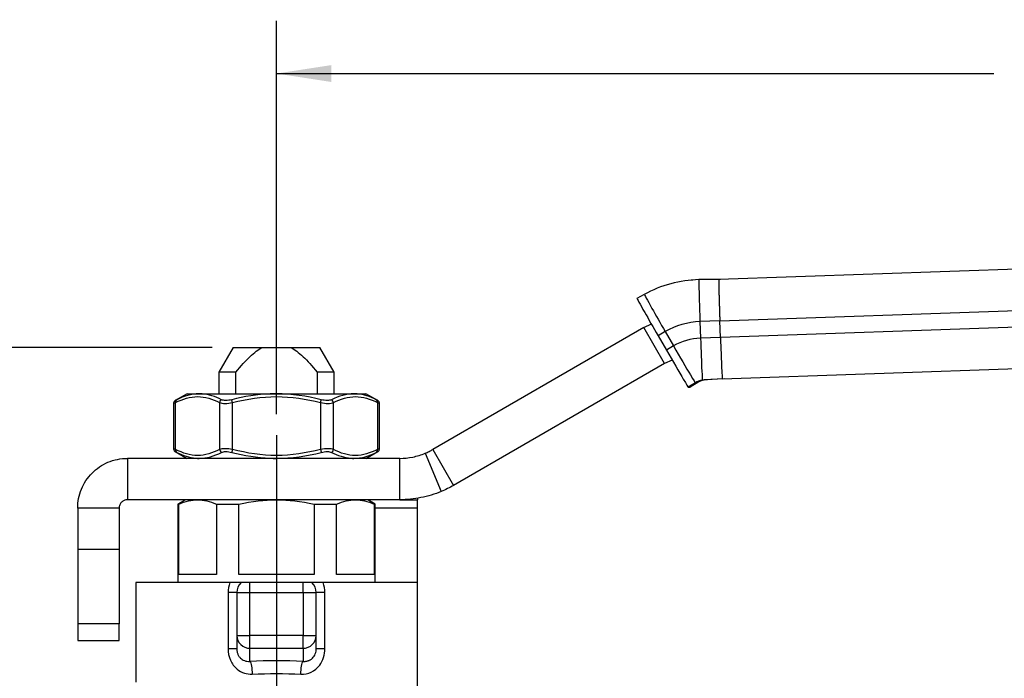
# Model space of a CAD drawing. Header units: inches. Extents: x 0.2 to 10.8, y 0.2 to 8.2.
# Tile 4 of 13: x 1.8 to 4.1, y 3.2 to 4.8. Entities that reach past the tile are written whole.
import ezdxf

# ---------------------------------------------------------------- set-up
doc = ezdxf.new("R2010")
doc.units = ezdxf.units.IN
doc.header["$MEASUREMENT"] = 0
doc.linetypes.add('SLD-Center', pattern=[0.75, 0.6, -0.05, 0.05, -0.05])
doc.linetypes.add('SLD-Solid', pattern=[0])
doc.layers.add('CENTER', color=40, linetype='SLD-Center')
doc.layers.add('DIMENSIONS', color=140, linetype='SLD-Solid', lineweight=25)
doc.styles.add('SLDTEXTSTYLE0', font='TXT', dxfattribs={"width": 0.7})
doc.dimstyles.new('SLDDIMSTYLE0', dxfattribs={"dimtxt": 0.084961, "dimasz": 0.13, "dimexe": 0, "dimexo": 0.0625, "dimgap": 0.02124, "dimtad": 0, "dimtih": 1, "dimtoh": 1, "dimrnd": 1e-09, "dimzin": 12, "dimdsep": 46, "dimtxsty": 'SLDTEXTSTYLE0', "dimsah": 1, "dimcen": 0.09, "dimadec": 0, "dimazin": 3, "dimtfac": 1, "dimtofl": 0, "dimtmove": 0, "dimatfit": 3, "dimfxl": 0, "dimfrac": 2, "dimtolj": 1, "dimtzin": 12, "dimarcsym": 0})

# ---------------------------------------------------------------- blocks, each defined once
blk = doc.blocks.new('_D_1')
at = {"layer": 'DIMENSIONS'}
for p, q in [((2.2508, 3.995), (0.7239, 3.995)), ((0.8489, 3.995), (0.8489, 3.1107)), ((0.7227, 2.9566), (0.6941, 2.9566)), ((0.6941, 2.9566), (0.6941, 2.8216)), ((0.9751, 2.9566), (1.0037, 2.9566)), ((1.0037, 2.9566), (1.0037, 2.8216)), ((0.6941, 2.8216), (0.7227, 2.8216)), ((1.0037, 2.8216), (0.9751, 2.8216)), ((0.8489, 1.9182), (0.8489, 2.8026)), ((1.7595, 1.9182), (0.7239, 1.9182))]:
    blk.add_line(p, q, dxfattribs=at)
for points in [[(0.8489, 3.995), (0.8289, 3.865), (0.8689, 3.865)], [(0.8489, 1.9182), (0.8689, 2.0482), (0.8289, 2.0482)]]:
    blk.add_solid(points, dxfattribs=at)
at = {"layer": 'DIMENSIONS', "char_height": 0.08333, "attachment_point": 1, "style": 'SLDTEXTSTYLE0'}
for s, insert in [('2.08', (0.7227, 3.0831)), ('52.8', (0.7227, 2.929))]:
    blk.add_mtext(s, dxfattribs=dict(at, insert=insert))
blk = doc.blocks.new('_D_2')
at = {"layer": 'DIMENSIONS'}
for p, q in [((2.404, 3.8361), (2.404, 4.7705)), ((6.2946, 4.1675), (6.2946, 4.7705)), ((2.404, 4.6455), (4.108, 4.6455)), ((4.2231, 4.6455), (4.1946, 4.6455)), ((4.1946, 4.6455), (4.1946, 4.5105)), ((4.4756, 4.6455), (4.5041, 4.6455)), ((4.5041, 4.6455), (4.5041, 4.5105)), ((6.2946, 4.6455), (4.5907, 4.6455)), ((4.1946, 4.5105), (4.2231, 4.5105)), ((4.5041, 4.5105), (4.4756, 4.5105))]:
    blk.add_line(p, q, dxfattribs=at)
for points in [[(2.404, 4.6455), (2.534, 4.6255), (2.534, 4.6655)], [(6.2946, 4.6455), (6.1646, 4.6655), (6.1646, 4.6255)]]:
    blk.add_solid(points, dxfattribs=at)
at = {"layer": 'DIMENSIONS', "char_height": 0.08333, "attachment_point": 1, "style": 'SLDTEXTSTYLE0'}
for s, insert in [('3.89', (4.2231, 4.7719)), ('98.8', (4.2231, 4.6179))]:
    blk.add_mtext(s, dxfattribs=dict(at, insert=insert))

msp = doc.modelspace()

# ---------------------------------------------------------------- linework, layer by layer
for p, q in [((5.281, 4.2199), (3.4549, 4.1562)), ((3.3934, 4.1549), (3.389, 4.1548)), ((3.4549, 4.1562), (3.4076, 4.1558)), ((3.4119, 4.1559), (3.4076, 4.1558)), ((3.4592, 4.1563), (3.4119, 4.1559)), ((3.2778, 4.1206), (3.2605, 4.1112)), ((3.4573, 4.0578), (5.2869, 4.1217)), ((5.2883, 4.0823), (3.4587, 4.0184)), ((3.2769, 4.0418), (3.2946, 4.0505)), ((3.4573, 4.0578), (3.4101, 4.0561)), ((3.4101, 4.0561), (3.4114, 4.0168)), ((3.4587, 4.0184), (3.4573, 4.0578)), ((3.2769, 4.0418), (2.7755, 3.7523)), ((3.3261, 3.9566), (3.2769, 4.0418)), ((3.3276, 4.0325), (3.3106, 4.0226)), ((3.3276, 4.0325), (3.3473, 3.9984)), ((3.3106, 4.0226), (3.3303, 3.9886)), ((3.4587, 4.0184), (3.4114, 4.0168)), ((2.3008, 3.995), (2.2667, 3.9359)), ((2.3008, 3.995), (2.3701, 3.995)), ((2.3701, 3.995), (2.438, 3.995)), ((2.438, 3.995), (2.5072, 3.995)), ((2.5413, 3.9359), (2.5072, 3.995)), ((3.3473, 3.9984), (3.3303, 3.9886)), ((3.4631, 3.9201), (5.2893, 3.9839)), ((3.3261, 3.9566), (2.8247, 3.6671)), ((3.3442, 3.9646), (3.3261, 3.9566)), ((2.2667, 3.9359), (2.2667, 3.8848)), ((2.3073, 3.9359), (2.2667, 3.9359)), ((2.3073, 3.8848), (2.3073, 3.9359)), ((2.5007, 3.9359), (2.5007, 3.8848)), ((2.5413, 3.9359), (2.5007, 3.9359)), ((2.5413, 3.8848), (2.5413, 3.9359)), ((3.3992, 3.9104), (3.3824, 3.9001)), ((3.4035, 3.9105), (3.3867, 3.9002)), ((3.3992, 3.9104), (3.4035, 3.9105)), ((3.4631, 3.9201), (3.4159, 3.9172)), ((3.4159, 3.9172), (3.4202, 3.9174)), ((3.4674, 3.9202), (3.4202, 3.9174)), ((2.1914, 3.8848), (2.1632, 3.8685)), ((2.1914, 3.8848), (2.2199, 3.8848)), ((2.2199, 3.8848), (2.404, 3.8848)), ((2.404, 3.8848), (2.5881, 3.8848)), ((2.5881, 3.8848), (2.6166, 3.8848)), ((2.6448, 3.8685), (2.6166, 3.8848)), ((3.3824, 3.9001), (3.3867, 3.9002)), ((2.1595, 3.8618), (2.1595, 3.7542)), ((2.1642, 3.7523), (2.1642, 3.8637)), ((2.2688, 3.8637), (2.2688, 3.7523)), ((2.2995, 3.7523), (2.2995, 3.8637)), ((2.5086, 3.8637), (2.5086, 3.7523)), ((2.5393, 3.7523), (2.5393, 3.8637)), ((2.6438, 3.8637), (2.6438, 3.7523)), ((2.6486, 3.7542), (2.6486, 3.8618)), ((2.1632, 3.7475), (2.1914, 3.7312)), ((2.6166, 3.7312), (2.6448, 3.7475)), ((2.7576, 3.7435), (2.7956, 3.6527)), ((2.7755, 3.7523), (2.8247, 3.6671)), ((2.0497, 3.7312), (2.0497, 3.6328)), ((2.6967, 3.7312), (2.0497, 3.7312)), ((2.6967, 3.6328), (2.6967, 3.7312)), ((2.6967, 3.6328), (2.0497, 3.6328)), ((2.1875, 3.6328), (2.1698, 3.6226)), ((2.6383, 3.6226), (2.6206, 3.6328)), ((2.6967, 3.6328), (2.7387, 3.6328)), ((2.7387, 3.6363), (2.7387, 3.6328)), ((2.7387, 3.6131), (2.7387, 3.6328)), ((1.9316, 3.6131), (1.9316, 3.5148)), ((2.03, 3.6131), (1.9316, 3.6131)), ((2.03, 3.6131), (2.03, 3.5148)), ((2.1698, 3.6226), (2.1698, 3.4359)), ((2.1698, 3.6226), (2.1718, 3.6226)), ((2.1718, 3.4556), (2.1718, 3.6226)), ((2.2612, 3.6226), (2.2612, 3.4556)), ((2.2612, 3.6226), (2.3147, 3.6226)), ((2.3147, 3.4556), (2.3147, 3.6226)), ((2.4934, 3.6226), (2.4934, 3.4556)), ((2.4934, 3.6226), (2.5469, 3.6226)), ((2.5469, 3.4556), (2.5469, 3.6226)), ((2.6362, 3.6226), (2.6362, 3.4556)), ((2.6362, 3.6226), (2.6383, 3.6226)), ((2.6383, 3.4359), (2.6383, 3.6226)), ((2.7387, 3.6131), (2.6383, 3.6131)), ((2.7387, 3.4359), (2.7387, 3.6131)), ((2.03, 3.5148), (1.9316, 3.5148)), ((1.9316, 3.5148), (1.9316, 3.3377)), ((2.03, 3.5148), (2.03, 3.3377)), ((2.2612, 3.4556), (2.1718, 3.4556)), ((2.4934, 3.4556), (2.3147, 3.4556)), ((2.6362, 3.4556), (2.5469, 3.4556)), ((2.0694, 3.4359), (2.0694, 3.1997)), ((2.2931, 3.4359), (2.0694, 3.4359)), ((2.341, 3.4359), (2.3202, 3.4359)), ((2.341, 3.4123), (2.341, 3.4359)), ((2.467, 3.4359), (2.341, 3.4359)), ((2.467, 3.4123), (2.467, 3.4359)), ((2.4878, 3.4359), (2.467, 3.4359)), ((2.7387, 3.4359), (2.515, 3.4359)), ((2.7387, 3.1569), (2.7387, 3.4359)), ((2.2889, 3.4123), (2.2889, 3.2792)), ((2.3095, 3.4123), (2.3095, 3.3105)), ((2.3095, 3.4123), (2.341, 3.4123)), ((2.341, 3.4123), (2.467, 3.4123)), ((2.341, 3.3105), (2.341, 3.4123)), ((2.467, 3.4123), (2.467, 3.3105)), ((2.467, 3.4123), (2.4985, 3.4123)), ((2.4985, 3.3105), (2.4985, 3.4123)), ((2.5192, 3.2792), (2.5192, 3.4123)), ((2.03, 3.3377), (1.9316, 3.3377)), ((1.9316, 3.3377), (1.9316, 3.2983)), ((2.03, 3.2983), (2.03, 3.3377)), ((2.3095, 3.3105), (2.341, 3.3105)), ((2.3095, 3.3105), (2.3095, 3.2792)), ((2.467, 3.3105), (2.341, 3.3105)), ((2.341, 3.2801), (2.341, 3.3105)), ((2.467, 3.3105), (2.4985, 3.3105)), ((2.467, 3.2801), (2.467, 3.3105)), ((2.4985, 3.2792), (2.4985, 3.3105)), ((1.9316, 3.2983), (2.03, 3.2983)), ((2.341, 3.2801), (2.467, 3.2801)), ((2.341, 3.2489), (2.341, 3.2801)), ((2.467, 3.2801), (2.467, 3.2489))]:
    msp.add_line(p, q)
for centre, radius, start, end in [((2.341, 3.4123), 0.0315, 131.4096, 180), ((2.467, 3.4123), 0.0315, 0, 48.5904), ((2.3405, 3.3111), 0.031, 181.0102, 270.9758), ((2.4675, 3.3111), 0.031, 269.0242, 358.9898)]:
    msp.add_arc(centre, radius, start, end)
msp.add_ellipse((2.404, 3.1523), major_axis=(0.3661, 0), ratio=0.267949, start_param=1.397893, end_param=1.7437)
for points in [[(3.4076, 4.1558), (3.3625, 4.1549), (3.3175, 4.1427), (3.2778, 4.1206)], [(3.4101, 4.0561), (3.3812, 4.0551), (3.3526, 4.0469), (3.3276, 4.0325)], [(3.4114, 4.0168), (3.389, 4.016), (3.3668, 4.0096), (3.3473, 3.9984)], [(3.4159, 3.9172), (3.4097, 3.9163), (3.404, 3.9139), (3.3992, 3.9104)], [(3.4202, 3.9174), (3.4141, 3.9165), (3.4083, 3.914), (3.4035, 3.9105)], [(2.2199, 3.8847), (2.202, 3.8846), (2.1842, 3.8793), (2.1671, 3.8705)], [(2.5103, 3.8705), (2.4758, 3.8793), (2.4399, 3.8846), (2.404, 3.8847)], [(2.5881, 3.8847), (2.5702, 3.8846), (2.5521, 3.8793), (2.5346, 3.8705)], [(2.2688, 3.8637), (2.2718, 3.8625), (2.2809, 3.8611), (2.2934, 3.8625), (2.2995, 3.8637)], [(2.2977, 3.8705), (2.293, 3.8693), (2.2831, 3.8679), (2.2758, 3.8693), (2.2734, 3.8705)], [(2.5086, 3.8637), (2.5146, 3.8625), (2.5272, 3.8611), (2.5363, 3.8625), (2.5393, 3.8637)], [(2.5346, 3.8705), (2.5322, 3.8693), (2.525, 3.8679), (2.5151, 3.8693), (2.5103, 3.8705)], [(2.2199, 3.7312), (2.2378, 3.7314), (2.256, 3.7367), (2.2734, 3.7455)], [(2.2995, 3.7523), (2.2934, 3.7535), (2.2809, 3.7549), (2.2718, 3.7535), (2.2688, 3.7523)], [(2.2734, 3.7455), (2.2758, 3.7467), (2.283, 3.7481), (2.293, 3.7467), (2.2977, 3.7455)], [(2.404, 3.7312), (2.4399, 3.7314), (2.4758, 3.7367), (2.5103, 3.7455)], [(2.5393, 3.7523), (2.5363, 3.7535), (2.5272, 3.7549), (2.5146, 3.7535), (2.5086, 3.7523)], [(2.5103, 3.7455), (2.5151, 3.7467), (2.525, 3.7481), (2.5322, 3.7467), (2.5346, 3.7455)], [(2.5881, 3.7312), (2.6061, 3.7314), (2.6238, 3.7367), (2.6409, 3.7455)], [(2.1718, 3.6226), (2.1876, 3.6295), (2.2019, 3.6328), (2.2165, 3.6328)], [(2.2165, 3.6328), (2.2311, 3.6328), (2.2454, 3.6295), (2.2612, 3.6226)], [(2.3147, 3.6226), (2.3462, 3.6295), (2.3748, 3.6328), (2.404, 3.6328)], [(2.404, 3.6328), (2.4332, 3.6328), (2.4618, 3.6295), (2.4934, 3.6226)], [(2.5469, 3.6226), (2.5627, 3.6295), (2.577, 3.6328), (2.5916, 3.6328)], [(2.5916, 3.6328), (2.6061, 3.6328), (2.6204, 3.6295), (2.6362, 3.6226)], [(2.2932, 3.4359), (2.2904, 3.4284), (2.2889, 3.4204), (2.2889, 3.4123)], [(2.5192, 3.4123), (2.5192, 3.4204), (2.5177, 3.4285), (2.5149, 3.4359)], [(2.341, 3.2489), (2.3423, 3.2472), (2.3447, 3.2391), (2.3461, 3.2254), (2.3465, 3.2185)], [(2.4616, 3.2185), (2.4619, 3.2254), (2.4633, 3.2391), (2.4658, 3.2472), (2.467, 3.2489)], [(2.3465, 3.2185), (2.3845, 3.2205), (2.4236, 3.2205), (2.4616, 3.2185)]]:
    msp.add_open_spline(points, degree=3)
for points, knots in [([(3.4076, 4.1558), (3.4073, 4.1557), (3.4076, 4.1308), (3.4093, 4.0785), (3.4101, 4.0561)], [0, 0, 0, 0, 0.897598, 1.570796, 1.570796, 1.570796, 1.570796]), ([(3.4549, 4.1562), (3.4548, 4.1562), (3.4548, 4.1532), (3.455, 4.1417), (3.4551, 4.1333), (3.4553, 4.1228)], [0, 0, 0, 0, 0.5, 0.5, 1, 1, 1, 1]), ([(3.2778, 4.1206), (3.2775, 4.1206), (3.2845, 4.108), (3.2961, 4.0875), (3.3049, 4.0721), (3.3162, 4.0522), (3.3276, 4.0325)], [-1.570796, -1.570796, -1.570796, -1.570796, -0.673198, -0.673198, -0.673198, 0, 0, 0, 0]), ([(3.4553, 4.1228), (3.4553, 4.1213), (3.4554, 4.1181), (3.4555, 4.1132), (3.4557, 4.108), (3.4558, 4.1027), (3.456, 4.0973), (3.4562, 4.0918), (3.4563, 4.0862), (3.4565, 4.0806), (3.4567, 4.0749), (3.4569, 4.0692), (3.4571, 4.0635), (3.4572, 4.0597), (3.4573, 4.0578)], [0, 0, 0, 0, 0.0868529, 0.1730649, 0.2586363, 0.3435673, 0.4278584, 0.5115097, 0.5945215, 0.6768942, 0.7586281, 0.8397234, 0.9201806, 1, 1, 1, 1]), ([(3.2605, 4.1112), (3.2602, 4.1112), (3.2672, 4.0985), (3.2789, 4.0779), (3.2877, 4.0624), (3.2991, 4.0425), (3.3106, 4.0226)], [-1.570796, -1.570796, -1.570796, -1.570796, -0.673198, -0.673198, -0.673198, 0, 0, 0, 0]), ([(3.4114, 4.0168), (3.4125, 3.987), (3.4145, 3.9353), (3.4157, 3.9172), (3.4159, 3.9172)], [-1.570796, -1.570796, -1.570796, -1.570796, -0.673198, 0, 0, 0, 0]), ([(3.4587, 4.0184), (3.4592, 4.0066), (3.4597, 3.9947), (3.4606, 3.9726), (3.4609, 3.9623), (3.4612, 3.9534)], [0, 0, 0, 0, 0.5, 0.5, 1, 1, 1, 1]), ([(2.3073, 3.9359), (2.3197, 3.951), (2.3307, 3.963), (2.3512, 3.9824), (2.3608, 3.9897), (2.3701, 3.995)], [0, 0, 0, 0, 0.5, 0.5, 1, 1, 1, 1]), ([(2.438, 3.995), (2.4473, 3.9897), (2.4568, 3.9824), (2.4774, 3.963), (2.4884, 3.951), (2.5007, 3.9359)], [0, 0, 0, 0, 0.5, 0.5, 1, 1, 1, 1]), ([(3.3303, 3.9886), (3.3456, 3.9621), (3.3609, 3.9358), (3.3706, 3.9193), (3.378, 3.907), (3.3822, 3.9001), (3.3824, 3.9001)], [0, 0, 0, 0, 0.897598, 0.897598, 0.897598, 1.570796, 1.570796, 1.570796, 1.570796]), ([(3.3473, 3.9984), (3.3625, 3.972), (3.3778, 3.946), (3.3875, 3.9295), (3.3948, 3.9172), (3.399, 3.9104), (3.3992, 3.9104)], [0, 0, 0, 0, 0.897598, 0.897598, 0.897598, 1.570796, 1.570796, 1.570796, 1.570796]), ([(3.4612, 3.9534), (3.4618, 3.943), (3.4622, 3.9345), (3.4628, 3.9231), (3.463, 3.9201), (3.4631, 3.9201)], [0, 0, 0, 0, 0.5, 0.5, 1, 1, 1, 1]), ([(2.2734, 3.8705), (2.2584, 3.8781), (2.2404, 3.8841), (2.2225, 3.8848), (2.2199, 3.8847)], [0, 0, 0, 0, 0.2301883, 0.2684618, 0.2684618, 0.2684618, 0.2684618]), ([(2.404, 3.8847), (2.3989, 3.8848), (2.363, 3.8841), (2.3273, 3.8781), (2.2977, 3.8705)], [0.2686528, 0.2686528, 0.2686528, 0.2686528, 0.3069427, 0.5371497, 0.5371497, 0.5371497, 0.5371497]), ([(2.6409, 3.8705), (2.6263, 3.8781), (2.6086, 3.8841), (2.5907, 3.8848), (2.5881, 3.8847)], [0, 0, 0, 0, 0.230207, 0.2686696, 0.2686696, 0.2686696, 0.2686696]), ([(2.1634, 3.8686), (2.1628, 3.8682), (2.1617, 3.8674), (2.1605, 3.8658), (2.1596, 3.8638), (2.1595, 3.8625), (2.1595, 3.8618)], [0, 0, 0, 0, 0.249979, 0.499941, 0.749858, 1, 1, 1, 1]), ([(2.1595, 3.8618), (2.1597, 3.8619), (2.1601, 3.862), (2.1628, 3.8631), (2.1642, 3.8637)], [0, 0, 0, 0, 0.4937889, 1, 1, 1, 1]), ([(2.1671, 3.8705), (2.1661, 3.8699), (2.1639, 3.8689), (2.1636, 3.8687), (2.1634, 3.8686)], [0, 0, 0, 0, 0.499171, 1, 1, 1, 1]), ([(2.1671, 3.8705), (2.1659, 3.8698), (2.1643, 3.8677), (2.1641, 3.8649), (2.1642, 3.8637)], [0, 0, 0, 0, 0.571429, 1, 1, 1, 1]), ([(2.1642, 3.8637), (2.1813, 3.8725), (2.1989, 3.8778), (2.2341, 3.878), (2.2517, 3.8725), (2.2688, 3.8637)], [0, 0, 0, 0, 0.5, 0.5, 1, 1, 1, 1]), ([(2.2688, 3.8637), (2.2689, 3.8649), (2.2699, 3.8677), (2.2721, 3.8698), (2.2734, 3.8705)], [0, 0, 0, 0, 0.428571, 1, 1, 1, 1]), ([(2.2995, 3.8637), (2.2992, 3.8649), (2.2984, 3.8677), (2.2979, 3.8698), (2.2977, 3.8705)], [0, 0, 0, 0, 0.428571, 1, 1, 1, 1]), ([(2.2995, 3.8637), (2.3336, 3.8725), (2.3688, 3.878), (2.4393, 3.8778), (2.4745, 3.8725), (2.5086, 3.8637)], [0, 0, 0, 0, 0.5, 0.5, 1, 1, 1, 1]), ([(2.5086, 3.8637), (2.5089, 3.8649), (2.5096, 3.8677), (2.5102, 3.8698), (2.5103, 3.8705)], [0, 0, 0, 0, 0.428571, 1, 1, 1, 1]), ([(2.5393, 3.8637), (2.5391, 3.8649), (2.5381, 3.8677), (2.536, 3.8698), (2.5346, 3.8705)], [0, 0, 0, 0, 0.428571, 1, 1, 1, 1]), ([(2.5393, 3.8637), (2.5563, 3.8725), (2.574, 3.8778), (2.6092, 3.878), (2.6268, 3.8725), (2.6438, 3.8637)], [0, 0, 0, 0, 0.5, 0.5, 1, 1, 1, 1]), ([(2.6438, 3.8637), (2.644, 3.8649), (2.6437, 3.8677), (2.6421, 3.8698), (2.6409, 3.8705)], [0, 0, 0, 0, 0.428571, 1, 1, 1, 1]), ([(2.6446, 3.8686), (2.6445, 3.8687), (2.6441, 3.8689), (2.642, 3.8699), (2.6409, 3.8705)], [0, 0, 0, 0, 0.500829, 1, 1, 1, 1]), ([(2.6438, 3.8637), (2.6452, 3.8631), (2.6479, 3.862), (2.6484, 3.8619), (2.6486, 3.8618)], [0, 0, 0, 0, 0.5062111, 1, 1, 1, 1]), ([(2.6486, 3.8618), (2.6485, 3.8625), (2.6484, 3.8638), (2.6476, 3.8658), (2.6463, 3.8674), (2.6452, 3.8682), (2.6446, 3.8686)], [0, 0, 0, 0, 0.2501419, 0.5000591, 0.7500212, 1, 1, 1, 1]), ([(2.1595, 3.7542), (2.1595, 3.7535), (2.1596, 3.7522), (2.1605, 3.7502), (2.1617, 3.7486), (2.1628, 3.7478), (2.1634, 3.7474)], [0, 0, 0, 0, 0.2501419, 0.5000591, 0.7500212, 1, 1, 1, 1]), ([(2.1642, 3.7523), (2.1628, 3.7529), (2.1601, 3.754), (2.1597, 3.7541), (2.1595, 3.7542)], [0, 0, 0, 0, 0.506211, 1, 1, 1, 1]), ([(2.1634, 3.7474), (2.1636, 3.7473), (2.1639, 3.7471), (2.1661, 3.746), (2.1671, 3.7455)], [0, 0, 0, 0, 0.500829, 1, 1, 1, 1]), ([(2.1642, 3.7523), (2.1641, 3.7511), (2.1643, 3.7483), (2.1659, 3.7462), (2.1671, 3.7455)], [0, 0, 0, 0, 0.428571, 1, 1, 1, 1]), ([(2.2688, 3.7523), (2.2517, 3.7435), (2.2341, 3.7382), (2.1989, 3.738), (2.1813, 3.7435), (2.1642, 3.7523)], [0, 0, 0, 0, 0.5, 0.5, 1, 1, 1, 1]), ([(2.1671, 3.7455), (2.1818, 3.7379), (2.1994, 3.7319), (2.2173, 3.7312), (2.2199, 3.7312)], [0, 0, 0, 0, 0.2301883, 0.2686763, 0.2686763, 0.2686763, 0.2686763]), ([(2.2688, 3.7523), (2.2689, 3.7511), (2.2699, 3.7483), (2.2721, 3.7462), (2.2734, 3.7455)], [0, 0, 0, 0, 0.428571, 1, 1, 1, 1]), ([(2.2995, 3.7523), (2.2992, 3.7511), (2.2984, 3.7483), (2.2979, 3.7462), (2.2977, 3.7455)], [0, 0, 0, 0, 0.428571, 1, 1, 1, 1]), ([(2.2977, 3.7455), (2.3273, 3.7379), (2.363, 3.7319), (2.3989, 3.7312), (2.404, 3.7312)], [0, 0, 0, 0, 0.2302072, 0.2686694, 0.2686694, 0.2686694, 0.2686694]), ([(2.5086, 3.7523), (2.4745, 3.7435), (2.4392, 3.7382), (2.3688, 3.738), (2.3336, 3.7435), (2.2995, 3.7523)], [0, 0, 0, 0, 0.5, 0.5, 1, 1, 1, 1]), ([(2.5086, 3.7523), (2.5089, 3.7511), (2.5096, 3.7483), (2.5102, 3.7462), (2.5103, 3.7455)], [0, 0, 0, 0, 0.428571, 1, 1, 1, 1]), ([(2.5393, 3.7523), (2.5391, 3.7511), (2.5381, 3.7483), (2.536, 3.7462), (2.5346, 3.7455)], [0, 0, 0, 0, 0.428571, 1, 1, 1, 1]), ([(2.5346, 3.7455), (2.5496, 3.7379), (2.5676, 3.7319), (2.5856, 3.7312), (2.5881, 3.7312)], [0, 0, 0, 0, 0.2302072, 0.2684972, 0.2684972, 0.2684972, 0.2684972]), ([(2.6438, 3.7523), (2.6268, 3.7435), (2.6092, 3.7382), (2.5739, 3.738), (2.5563, 3.7435), (2.5393, 3.7523)], [0, 0, 0, 0, 0.5, 0.5, 1, 1, 1, 1]), ([(2.6409, 3.7455), (2.6421, 3.7462), (2.6437, 3.7483), (2.644, 3.7511), (2.6438, 3.7523)], [0, 0, 0, 0, 0.571429, 1, 1, 1, 1]), ([(2.6409, 3.7455), (2.642, 3.746), (2.6441, 3.7471), (2.6445, 3.7473), (2.6446, 3.7474)], [0, 0, 0, 0, 0.499171, 1, 1, 1, 1]), ([(2.6486, 3.7542), (2.6484, 3.7541), (2.6479, 3.754), (2.6452, 3.7529), (2.6438, 3.7523)], [0, 0, 0, 0, 0.493789, 1, 1, 1, 1]), ([(2.6446, 3.7474), (2.6452, 3.7478), (2.6463, 3.7486), (2.6476, 3.7502), (2.6484, 3.7522), (2.6485, 3.7535), (2.6486, 3.7542)], [0, 0, 0, 0, 0.249979, 0.499941, 0.749858, 1, 1, 1, 1]), ([(2.6967, 3.7312), (2.7072, 3.7312), (2.7176, 3.7323), (2.738, 3.7364), (2.748, 3.7394), (2.7576, 3.7435)], [0, 0, 0, 0, 0.0796034, 0.0796034, 0.1592069, 0.1592069, 0.1592069, 0.1592069]), ([(2.7576, 3.7435), (2.7607, 3.7447), (2.7637, 3.7461), (2.7697, 3.7491), (2.7726, 3.7507), (2.7755, 3.7523)], [0, 0, 0, 0, 0.02540212, 0.02540212, 0.05080423, 0.05080423, 0.05080423, 0.05080423]), ([(1.9316, 3.6131), (1.9316, 3.6285), (1.9346, 3.6438), (1.9463, 3.6722), (1.9549, 3.6852), (1.9765, 3.7071), (1.9893, 3.7158), (2.0108, 3.7249), (2.0184, 3.7273), (2.0339, 3.7304), (2.0418, 3.7312), (2.0497, 3.7312)], [0, 0, 0, 0, 0.11735, 0.11735, 0.2346383, 0.2346383, 0.3519265, 0.3519265, 0.412281, 0.412281, 0.4726362, 0.4726362, 0.4726362, 0.4726362]), ([(2.7956, 3.6527), (2.78, 3.6461), (2.7638, 3.6412), (2.7306, 3.6345), (2.7137, 3.6328), (2.6967, 3.6328)], [0, 0, 0, 0, 0.129171, 0.129171, 0.258342, 0.258342, 0.258342, 0.258342]), ([(2.8247, 3.6671), (2.82, 3.6644), (2.8152, 3.6618), (2.8055, 3.657), (2.8006, 3.6548), (2.7956, 3.6527)], [0, 0, 0, 0, 0.04124237, 0.04124237, 0.08248473, 0.08248473, 0.08248473, 0.08248473]), ([(2.0497, 3.6328), (2.0471, 3.6328), (2.0445, 3.6323), (2.0397, 3.6303), (2.0375, 3.6288), (2.0339, 3.6251), (2.0324, 3.6229), (2.0305, 3.6182), (2.03, 3.6157), (2.03, 3.6131)], [0, 0, 0, 0, 0.02011163, 0.02011163, 0.04021313, 0.04021313, 0.0603146, 0.0603146, 0.07992761, 0.07992761, 0.07992761, 0.07992761]), ([(2.3202, 3.4359), (2.3202, 3.4359), (2.3192, 3.4359), (2.3162, 3.4359), (2.3143, 3.4359), (2.307, 3.4359), (2.3006, 3.4359), (2.2931, 3.4359)], [0, 0, 0, 0, 0.25, 0.25, 0.5, 0.5, 1, 1, 1, 1]), ([(2.515, 3.4359), (2.5112, 3.4359), (2.5078, 3.4359), (2.5015, 3.4359), (2.4987, 3.4359), (2.4939, 3.4359), (2.4918, 3.4359), (2.4889, 3.4359), (2.4878, 3.4359), (2.4878, 3.4359)], [0, 0, 0, 0, 0.25, 0.25, 0.5, 0.5, 0.75, 0.75, 1, 1, 1, 1]), ([(2.3095, 3.4123), (2.3095, 3.4123), (2.3075, 3.4123), (2.3002, 3.4123), (2.2949, 3.4123), (2.2889, 3.4123)], [0, 0, 0, 0, 0.5, 0.5, 1, 1, 1, 1]), ([(2.5192, 3.4123), (2.5132, 3.4123), (2.5079, 3.4123), (2.5005, 3.4123), (2.4985, 3.4123), (2.4985, 3.4123)], [0, 0, 0, 0, 0.5, 0.5, 1, 1, 1, 1]), ([(2.2889, 3.2792), (2.2889, 3.2697), (2.2926, 3.2507), (2.3121, 3.2248), (2.3337, 3.2179), (2.3465, 3.2185)], [0, 0, 0, 0, 0.0720895, 0.144179, 0.2523133, 0.2523133, 0.2523133, 0.2523133]), ([(2.2889, 3.2792), (2.2949, 3.2792), (2.3002, 3.2792), (2.3075, 3.2792), (2.3095, 3.2792), (2.3095, 3.2792)], [0, 0, 0, 0, 0.5, 0.5, 1, 1, 1, 1]), ([(2.3095, 3.2792), (2.3096, 3.2781), (2.3096, 3.276), (2.3101, 3.2727), (2.3108, 3.2696), (2.3118, 3.2666), (2.3131, 3.2637), (2.3147, 3.261), (2.3166, 3.2585), (2.318, 3.257), (2.32, 3.2551), (2.3228, 3.2529), (2.3279, 3.2504), (2.3341, 3.2487), (2.3386, 3.2489), (2.341, 3.2489)], [0, 0, 0, 0, 0.065183, 0.129011, 0.191772, 0.253769, 0.315317, 0.376739, 0.438356, 0.50049, 0.501569, 0.603362, 0.719968, 0.852034, 1, 1, 1, 1]), ([(2.4616, 3.2185), (2.4786, 3.2176), (2.5087, 3.2314), (2.5192, 3.265), (2.5192, 3.2792)], [0, 0, 0, 0, 0.1442114, 0.25237, 0.25237, 0.25237, 0.25237]), ([(2.467, 3.2489), (2.4681, 3.2489), (2.4703, 3.2487), (2.4734, 3.249), (2.4763, 3.2494), (2.4791, 3.2502), (2.4815, 3.2511), (2.4838, 3.2522), (2.4858, 3.2535), (2.4877, 3.2548), (2.4888, 3.2558), (2.4908, 3.2577), (2.4935, 3.2609), (2.4964, 3.2666), (2.4982, 3.2728), (2.4984, 3.2771), (2.4985, 3.2792)], [0, 0, 0, 0, 0.068527, 0.133687, 0.195509, 0.254027, 0.309281, 0.361319, 0.410199, 0.45599, 0.498777, 0.499315, 0.624197, 0.747605, 0.872055, 1, 1, 1, 1]), ([(2.4985, 3.2792), (2.4985, 3.2792), (2.5005, 3.2792), (2.5079, 3.2792), (2.5132, 3.2792), (2.5192, 3.2792)], [0, 0, 0, 0, 0.5, 0.5, 1, 1, 1, 1])]:
    msp.add_open_spline(points, degree=3, knots=knots)
at = {"layer": 'CENTER'}
msp.add_line((2.404, 3.7861), (2.404, 2.9283), dxfattribs=at)

# ---------------------------------------------------------------- dimensions: what is measured, and where the dimension line sits
at = {"layer": 'DIMENSIONS'}
for base, p1, p2, angle, picture, middle in [((6.2946, 4.6455), (2.404, 3.7861), (6.2946, 4.1175), 0, '_D_2', (4.3493, 4.6455)), ((0.8489, 3.995), (1.8095, 1.9182), (2.3008, 3.995), 90, '_D_1', (0.8489, 2.9566))]:
    dim = msp.add_linear_dim(base=base, p1=p1, p2=p2, angle=angle, dimstyle='SLDDIMSTYLE0', dxfattribs=at)
    dim.commit()
    dim.dimension.update_dxf_attribs({"geometry": picture, "text_midpoint": middle, "dimtype": 160})

doc.saveas('drawing.dxf')
